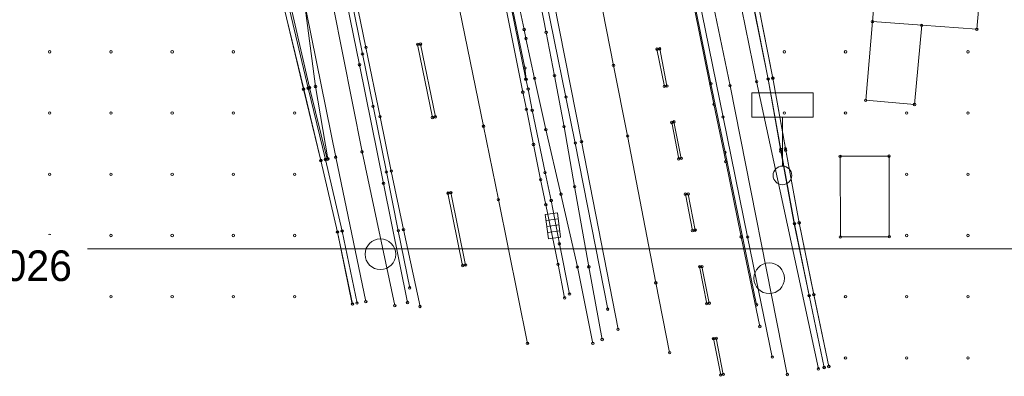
# Model space of a CAD drawing. Header units: metres. Extents: x 32394408 to 32394706, y 5702876 to 5703033.
# Tile 2 of 8: x 32394478 to 32394558, y 5702883 to 5702913. Entities that reach past the tile are written whole.
import ezdxf
from ezdxf.enums import TextEntityAlignment as Align

# ---------------------------------------------------------------- set-up
doc = ezdxf.new("R2010")
doc.units = ezdxf.units.M
for name, color, linetype, lineweight in [('1100_Topographie', 7, 'Continuous', 20), ('1105_Bordsteinlinie oben', 7, 'Continuous', 20), ('1125_Gebäude _ Hausnummer', 7, 'Continuous', 20), ('1130_Fahrbahnmarkierungen', 7, 'Continuous', 20), ('1136_Schutzeinrichtungen _nicht DGM relevant_', 7, 'Continuous', 20), ('1140_Lärmschutzwände', 7, 'Continuous', 20), ('1141_Lärmschutzwände _Oberkante_', 7, 'Continuous', 20), ('1145_Verkehrseinrichtungen _Schilde', 7, 'Continuous', 20), ('1165_Entwässerung -Schächte_ Abläuf', 7, 'Continuous', 20), ('1197_Rasterpunkte 5x5 m _DGM relevant_', 7, 'Continuous', 20), ('1200_Aufnahmepunkte _TP_ AP_ NivP_', 7, 'Continuous', 20), ('1351_Blattgestaltung', 7, 'Continuous', 20), ('Linienpunkte', 7, 'Continuous', 20)]:
    doc.layers.add(name, color=color, linetype=linetype, lineweight=lineweight)
doc.styles.add('AKG DIN 6776', font='txt', dxfattribs={"height": 2.5})

# ---------------------------------------------------------------- blocks, each defined once
blk = doc.blocks.new('Linienpunkt')
at = {"color": 7, "transparency": 33554687}
blk.add_circle((0, 0), 0.1, dxfattribs=at)
at = {"layer": 'Linienpunkte', "flags": 1}
for tag in ['VestraBlockName', 'VestraSichtbar', 'VestraEbene', 'VestraName', 'Höhe']:
    blk.add_attdef(tag, text='', height=0.1, dxfattribs=at).set_placement((0, 0), align=Align.CENTER)
blk = doc.blocks.new('3505.0000')
at = {"color": 0, "lineweight": 0}
for points in [[(-1, -0.5), (-1, 0.5), (1, 0.5), (1, -0.5), (-1, -0.5)], [(-0.5, 0.5), (-0.5, -0.5)], [(0, 0.5), (0, -0.5)], [(0.5, 0.5), (0.5, -0.5)]]:
    blk.add_lwpolyline(points, dxfattribs=at)
blk = doc.blocks.new('5281.0000')
at = {"color": 0, "lineweight": 0}
for points in [[(-2.5, 4.75), (-2.5, 6.75), (2.5, 6.75), (2.5, 4.75), (-2.5, 4.75)], [(0, 0.76), (0, 4.75)]]:
    blk.add_lwpolyline(points, dxfattribs=at)
at = {"color": 0, "linetype": 'Continuous', "lineweight": 0}
blk.add_circle((0, 0), 0.76, dxfattribs=at)
blk = doc.blocks.new('0435.0000')
at = {"color": 7, "linetype": 'Continuous', "lineweight": 5}
blk.add_circle((0, 0), 0.1, dxfattribs=at)
blk = doc.blocks.new('0127.0000')
at = {"color": 0, "linetype": 'Continuous', "lineweight": 0}
blk.add_circle((0, 0), 1.25, dxfattribs=at)

msp = doc.modelspace()

# ---------------------------------------------------------------- linework, layer by layer
at = {"layer": '1100_Topographie', "color": 7}
for points in [[(32394542.806, 5702884.105, 126.026), (32394537.761, 5702907.572, 125.956), (32394534.148, 5702925.266, 125.853), (32394533.089, 5702930.493, 125.817), (32394532.24, 5702934.62, 125.765), (32394531.444, 5702938.755, 125.735), (32394530.278, 5702944.641, 125.704), (32394529.127, 5702950.672, 125.662), (32394527.937, 5702956.405, 125.623), (32394526.796, 5702962.406, 125.56), (32394525.826, 5702968.36, 125.517), (32394524.59, 5702974.175, 125.526), (32394523.465, 5702979.889, 125.514), (32394522.276, 5702985.828, 125.488), (32394521.077, 5702991.62, 125.467), (32394520.313, 5702995.903, 125.413), (32394520.08, 5702998.548, 125.359)], [(32394540.267, 5702883.648, 125.972), (32394535.589, 5702907.237, 125.907), (32394531.932, 5702924.893, 125.797), (32394530.912, 5702930.044, 125.749), (32394530.159, 5702934.262, 125.708), (32394529.27, 5702938.402, 125.669), (32394528.175, 5702944.184, 125.65), (32394526.916, 5702950.608, 125.6), (32394525.814, 5702955.826, 125.566), (32394524.543, 5702962.288, 125.507), (32394523.454, 5702968.058, 125.482), (32394522.169, 5702973.728, 125.484), (32394521.06, 5702979.446, 125.498), (32394519.829, 5702985.575, 125.463), (32394518.655, 5702991.304, 125.391), (32394517.687, 5702996.651, 125.325), (32394517.386, 5702997.146, 125.314), (32394516.898, 5702997.576, 125.294), (32394516.775, 5702997.597, 125.278)], [(32394522.475, 5702890.217, 126.049), (32394521.651, 5702894.321, 126.018), (32394520.979, 5702897.859, 125.984), (32394520.475, 5702900.139, 125.964), (32394519.428, 5702905.23, 125.917), (32394519.098, 5702906.965, 125.911), (32394518.901, 5702907.77, 125.896), (32394517.681, 5702913.785, 125.845), (32394516.105, 5702921.475, 125.773), (32394514.506, 5702929.265, 125.705), (32394512.745, 5702937.844, 125.619), (32394511.009, 5702946.44, 125.546), (32394509.59, 5702953.243, 125.484), (32394507.833, 5702961.651, 125.391), (32394506.218, 5702969.52, 125.323), (32394504.667, 5702977.036, 125.228), (32394503.466, 5702982.798, 125.16), (32394501.958, 5702989.939, 125.072), (32394501.369, 5702992.838, 125.034)], [(32394504.927, 5702993.003, 125.414), (32394505.439, 5702990.593, 125.449), (32394507.549, 5702980.124, 125.573), (32394510.374, 5702966.045, 125.737), (32394512.677, 5702953.875, 125.871), (32394514.055, 5702947.183, 125.925), (32394514.745, 5702943.906, 125.948), (32394515.553, 5702939.954, 125.989), (32394516.31, 5702935.875, 126.031), (32394517.593, 5702929.298, 126.064), (32394518.699, 5702923.648, 126.104), (32394520.279, 5702915.695, 126.154), (32394522.184, 5702906.311, 126.21), (32394522.945, 5702902.555, 126.238), (32394525.597, 5702888.986, 126.299)], [(32394489.265, 5702991.094, 125.173), (32394489.949, 5702987.736, 125.225), (32394490.126, 5702986.857, 125.237), (32394492.347, 5702975.855, 125.36), (32394493.496, 5702970.159, 125.468), (32394496.023, 5702957.649, 125.61), (32394501.103, 5702932.309, 125.879), (32394502.483, 5702925.092, 125.961), (32394503.615, 5702919.556, 126.009), (32394504.65, 5702914.406, 126.061), (32394505.562, 5702909.829, 126.111), (32394506.427, 5702905.557, 126.146), (32394507.517, 5702900.195, 126.202), (32394508.49, 5702895.391, 126.252), (32394509.418, 5702890.721, 126.291)], [(32394508.201, 5702889.277, 126.316), (32394505.53, 5702901.833, 126.225), (32394503.167, 5702913.765, 126.084), (32394502.027, 5702919.418, 126.044), (32394500.827, 5702925.388, 125.985), (32394499.593, 5702931.423, 125.921), (32394498.558, 5702936.626, 125.882), (32394497.271, 5702942.707, 125.829), (32394496.075, 5702948.878, 125.764), (32394494.885, 5702954.626, 125.721), (32394493.671, 5702960.701, 125.671), (32394492.453, 5702966.614, 125.598), (32394491.169, 5702973.121, 125.518), (32394490.156, 5702977.972, 125.447), (32394488.943, 5702984.002, 125.381), (32394487.711, 5702989.96, 125.308)], [(32394502.683, 5702901.231, 126.289), (32394502.732, 5702901.261, 126.28), (32394501.725, 5702907.169, 126.262), (32394500.933, 5702913.188, 126.16), (32394499.807, 5702919.096, 126.122), (32394498.571, 5702924.947, 126.086), (32394497.38, 5702930.856, 125.996), (32394496.171, 5702936.403, 125.919), (32394494.502, 5702942.043, 125.993), (32394493.317, 5702948.266, 125.913), (32394492.135, 5702954.153, 125.751), (32394490.908, 5702960.03, 125.711), (32394489.656, 5702966.009, 125.745), (32394488.618, 5702972.531, 125.611), (32394487.511, 5702977.509, 125.511), (32394486.109, 5702983.311, 125.529), (32394484.836, 5702989.371, 125.463)], [(32394505.832, 5702889.603, 126.347), (32394503.372, 5702901.397, 126.274), (32394500.988, 5702913.212, 126.161), (32394499.848, 5702919.104, 126.122), (32394498.625, 5702924.953, 126.086), (32394497.404, 5702930.849, 125.995), (32394496.211, 5702936.411, 125.92), (32394495.124, 5702942.212, 125.889), (32394493.834, 5702948.379, 125.812), (32394492.778, 5702954.218, 125.744), (32394491.487, 5702960.108, 125.714), (32394490.292, 5702966.145, 125.663), (32394488.931, 5702972.668, 125.598), (32394487.908, 5702977.539, 125.497), (32394486.644, 5702983.434, 125.415), (32394485.513, 5702989.489, 125.356)], [(32394502.683, 5702901.231, 126.289), (32394501.229, 5702907.087, 126.457), (32394499.886, 5702912.903, 126.575), (32394498.533, 5702918.76, 126.736), (32394497.312, 5702924.602, 126.807), (32394495.734, 5702930.462, 127.021), (32394493.826, 5702936.044, 127.234), (32394493.704, 5702937.598, 127.157), (32394492.791, 5702938.925, 127.405), (32394489.532, 5702953.433, 127.391), (32394483.981, 5702976.913, 127.459), (32394482.671, 5702982.781, 127.469), (32394481.246, 5702988.488, 127.36)], [(32394538.023, 5702887.564, 126.103), (32394536.5, 5702894.889, 126.064), (32394535.233, 5702901.039, 126.054), (32394534.277, 5702905.722, 126.027), (32394532.715, 5702913.385, 125.978), (32394531.212, 5702920.912, 125.926), (32394530.13, 5702926.308, 125.883), (32394529.403, 5702929.975, 125.847), (32394528.614, 5702933.909, 125.822), (32394528.034, 5702936.918, 125.792), (32394526.871, 5702942.801, 125.747), (32394525.694, 5702948.659, 125.698), (32394524.542, 5702954.395, 125.661), (32394523.424, 5702960.07, 125.617), (32394522.342, 5702965.536, 125.558)]]:
    msp.add_polyline3d(points, dxfattribs=at)
at = {"layer": '1105_Bordsteinlinie oben', "color": 7}
for points in [[(32394518.94, 5702907.757, 125.902), (32394518.825, 5702908.689, 125.964), (32394517.557, 5702914.87, 125.91), (32394516.179, 5702921.652, 125.851), (32394514.641, 5702929.123, 125.775), (32394512.807, 5702938.06, 125.681), (32394511.075, 5702946.533, 125.602), (32394509.538, 5702954.053, 125.542), (32394507.963, 5702961.606, 125.478), (32394506.317, 5702969.592, 125.394), (32394504.793, 5702976.978, 125.31), (32394503.663, 5702982.458, 125.239), (32394502.1, 5702989.914, 125.149), (32394502.015, 5702990.244, 125.148), (32394501.455, 5702992.949, 125.111)], [(32394522.436, 5702965.535, 125.62), (32394523.535, 5702960.013, 125.679), (32394524.681, 5702954.349, 125.724), (32394525.794, 5702948.677, 125.757), (32394526.807, 5702943.547, 125.796), (32394527.801, 5702938.576, 125.844), (32394528.201, 5702936.493, 125.855), (32394528.724, 5702933.887, 125.876), (32394529.469, 5702930.108, 125.898), (32394531.035, 5702922.275, 125.977), (32394532.823, 5702913.3, 126.042), (32394534.024, 5702907.402, 126.089), (32394535.185, 5702901.802, 126.125), (32394537.75, 5702889.341, 126.16)]]:
    msp.add_polyline3d(points, dxfattribs=at)
at = {"layer": '1125_Gebäude _ Hausnummer', "color": 7}
for points in [[(32394547.23, 5702912.469, 126.28), (32394547.983, 5702921.216, 126.558), (32394556.504, 5702920.545, 126.456), (32394555.748, 5702911.848, 126.382), (32394551.249, 5702912.176, 126.308), (32394547.23, 5702912.469, 126.28)], [(32394547.23, 5702912.469, 126.28), (32394551.249, 5702912.176, 126.308), (32394550.663, 5702905.703, 126.022), (32394546.678, 5702906.043, 126.092), (32394547.23, 5702912.469, 126.28)], [(32394544.609, 5702894.883, 126.138), (32394544.587, 5702901.47, 126.114), (32394548.577, 5702901.483, 125.879), (32394548.601, 5702894.9, 125.763), (32394544.609, 5702894.883, 126.138)]]:
    msp.add_polyline3d(points, dxfattribs=at)
at = {"layer": '1130_Fahrbahnmarkierungen', "color": 7}
for points in [[(32394530.65, 5702885.437, 126.248), (32394529.523, 5702891.132, 126.223), (32394527.218, 5702903.131, 126.165), (32394526.07, 5702908.893, 126.128), (32394523.739, 5702920.829, 126.056), (32394522.578, 5702926.678, 126.016), (32394520.207, 5702938.649, 125.928), (32394519.045, 5702944.416, 125.878), (32394516.675, 5702956.319, 125.778), (32394515.508, 5702962.086, 125.718), (32394513.13, 5702974.039, 125.594), (32394511.945, 5702979.813, 125.517), (32394509.578, 5702991.767, 125.365), (32394508.386, 5702997.615, 125.277)], [(32394526.439, 5702887.343, 126.297), (32394523.451, 5702902.668, 126.225), (32394520.302, 5702918.695, 126.127), (32394519.46, 5702922.968, 126.097), (32394518.005, 5702930.25, 126.051), (32394516.883, 5702935.942, 126.015), (32394515.633, 5702942.323, 125.961), (32394513.983, 5702950.537, 125.887), (32394513.231, 5702954.314, 125.856), (32394510.301, 5702968.947, 125.699), (32394505.956, 5702990.585, 125.439), (32394505.253, 5702994.081, 125.394)], [(32394497.175, 5702992.112, 125.123), (32394497.795, 5702989.178, 125.157), (32394498.401, 5702986.281, 125.197), (32394500.886, 5702974.393, 125.343), (32394502.075, 5702968.641, 125.416), (32394504.558, 5702956.775, 125.534), (32394505.769, 5702950.939, 125.595), (32394508.24, 5702939.108, 125.707), (32394509.428, 5702933.382, 125.764), (32394511.84, 5702921.547, 125.862), (32394513.061, 5702915.637, 125.921), (32394515.452, 5702903.928, 126.022), (32394516.668, 5702897.93, 126.073), (32394519.039, 5702886.19, 126.174)], [(32394522.076, 5702889.91, 126.057), (32394521.539, 5702892.644, 126.032), (32394520.537, 5702897.519, 125.994), (32394520.111, 5702899.564, 125.972), (32394519.531, 5702902.437, 125.949), (32394518.951, 5702905.311, 125.924), (32394518.66, 5702906.712, 125.912), (32394517.154, 5702914.209, 125.847), (32394515.646, 5702921.42, 125.778), (32394514.065, 5702929.175, 125.711), (32394512.291, 5702937.808, 125.625), (32394510.517, 5702946.338, 125.553), (32394509.088, 5702953.144, 125.487), (32394507.363, 5702961.38, 125.4), (32394505.74, 5702969.209, 125.332), (32394503.972, 5702977.721, 125.228), (32394502.834, 5702983.173, 125.154), (32394501.482, 5702989.637, 125.075), (32394500.858, 5702992.615, 125.038)], [(32394501.387, 5702932.624, 125.872), (32394502.853, 5702925.171, 125.951), (32394503.927, 5702919.746, 126.001), (32394504.999, 5702914.495, 126.055), (32394505.841, 5702910.372, 126.097), (32394506.993, 5702904.702, 126.155), (32394507.918, 5702900.263, 126.196), (32394508.916, 5702895.485, 126.243), (32394510.261, 5702889.205, 126.293)], [(32394510.067, 5702910.61, 126.049), (32394510.297, 5702910.632, 126.043), (32394511.515, 5702904.696, 126.094), (32394511.278, 5702904.638, 126.097), (32394510.067, 5702910.61, 126.049)], [(32394529.615, 5702910.221, 126.055), (32394529.844, 5702910.245, 126.05), (32394530.433, 5702907.221, 126.07), (32394530.222, 5702907.179, 126.07), (32394529.615, 5702910.221, 126.055)], [(32394530.821, 5702904.236, 126.09), (32394531.01, 5702904.282, 126.084), (32394531.61, 5702901.296, 126.102), (32394531.396, 5702901.259, 126.106), (32394530.821, 5702904.236, 126.09)], [(32394512.547, 5702898.455, 126.144), (32394512.776, 5702898.506, 126.143), (32394513.98, 5702892.584, 126.202), (32394513.741, 5702892.546, 126.203), (32394512.547, 5702898.455, 126.144)], [(32394531.94, 5702898.375, 126.127), (32394532.171, 5702898.39, 126.119), (32394532.738, 5702895.439, 126.135), (32394532.522, 5702895.4, 126.133), (32394531.94, 5702898.375, 126.127)], [(32394533.1, 5702892.463, 126.152), (32394533.295, 5702892.458, 126.151), (32394533.89, 5702889.472, 126.159), (32394533.687, 5702889.43, 126.166), (32394533.1, 5702892.463, 126.152)], [(32394534.243, 5702886.579, 126.174), (32394534.459, 5702886.604, 126.166), (32394535.039, 5702883.655, 126.179), (32394534.825, 5702883.598, 126.189), (32394534.243, 5702886.579, 126.174)]]:
    msp.add_polyline3d(points, dxfattribs=at)
at = {"layer": '1136_Schutzeinrichtungen _nicht DGM relevant_', "color": 7, "lineweight": 0}
for points in [[(32394517.147, 5702995.986), (32394517.838, 5702991.215), (32394518.761, 5702986.043), (32394519.347, 5702983.227), (32394521.308, 5702973.399), (32394525.216, 5702953.843), (32394527.192, 5702944.016), (32394529.156, 5702934.107), (32394531.082, 5702924.33), (32394533.008, 5702914.57), (32394535.019, 5702904.679), (32394537.027, 5702894.88), (32394539.04, 5702885.074)], [(32394501.808, 5702993.601), (32394502.489, 5702990.14), (32394503.878, 5702983.496), (32394505.165, 5702977.387), (32394506.381, 5702971.538), (32394507.641, 5702965.225), (32394508.637, 5702960.284), (32394510.094, 5702953.074), (32394511.312, 5702946.997), (32394512.579, 5702940.841), (32394513.886, 5702934.577), (32394515.5, 5702927.034), (32394516.84, 5702920.874), (32394517.8, 5702916.418), (32394518.77, 5702911.825), (32394518.917, 5702911.097), (32394519.621, 5702907.836), (32394520.544, 5702903.653), (32394521.778, 5702898.377), (32394523.119, 5702892.431), (32394524.382, 5702886.189)], [(32394525.143, 5702886.503), (32394524.058, 5702892.441), (32394522.892, 5702898.991), (32394522.026, 5702903.888), (32394521.246, 5702908.052), (32394520.566, 5702911.592), (32394519.856, 5702915.226), (32394518.531, 5702921.918), (32394517.482, 5702927.214), (32394515.882, 5702935.22), (32394514.699, 5702941.13), (32394513.264, 5702948.344), (32394512.201, 5702953.507), (32394510.879, 5702960.003), (32394509.679, 5702965.936), (32394508.409, 5702972.311), (32394507.207, 5702978.448), (32394506.235, 5702983.258), (32394504.77, 5702990.564), (32394504.198, 5702993.497)], [(32394509.243, 5702889.524), (32394507.281, 5702899.261), (32394505.318, 5702908.946), (32394503.298, 5702918.818), (32394501.314, 5702928.66), (32394499.333, 5702938.328), (32394497.359, 5702948.07), (32394495.333, 5702958.165), (32394493.403, 5702967.806), (32394491.444, 5702977.603), (32394489.369, 5702987.603), (32394489.162, 5702988.629), (32394488.429, 5702992.295)]]:
    msp.add_lwpolyline(points, dxfattribs=at)
at = {"layer": '1140_Lärmschutzwände', "color": 7}
for points in [[(32394525.095, 5702998.654, 126.786), (32394526.019, 5702992.623, 126.804), (32394526.945, 5702986.707, 126.819), (32394527.867, 5702980.784, 126.943), (32394528.843, 5702974.85, 126.974), (32394529.728, 5702968.908, 126.872), (32394530.436, 5702962.951, 126.768), (32394531.11, 5702956.994, 126.647), (32394531.751, 5702951.021, 126.499), (32394532.404, 5702945.065, 126.282), (32394533.009, 5702939.097, 126.069), (32394533.752, 5702934.913, 126.086), (32394534.514, 5702930.728, 126.06), (32394535.338, 5702925.518, 125.917), (32394536.399, 5702919.59, 125.927), (32394537.52, 5702913.703, 125.951), (32394538.697, 5702907.781, 125.962), (32394539.742, 5702901.887, 126.01), (32394540.842, 5702895.965, 125.924), (32394542.042, 5702890.088, 126.035), (32394543.271, 5702884.216, 126.056)], [(32394504.731, 5702889.403, 126.363), (32394503.514, 5702895.281, 126.29), (32394502.154, 5702901.121, 126.319), (32394500.746, 5702906.945, 126.458), (32394499.35, 5702912.791, 126.608), (32394497.966, 5702918.627, 126.798), (32394496.562, 5702924.451, 126.911), (32394495.243, 5702930.143, 127.262), (32394495.212, 5702930.315, 127.265), (32394495.117, 5702930.519, 127.268), (32394492.73, 5702935.628, 127.374), (32394492.675, 5702935.751, 127.375), (32394492.615, 5702936.009, 127.378), (32394491.953, 5702938.884, 127.401), (32394491.386, 5702941.302, 127.421), (32394491.255, 5702941.859, 127.425), (32394488.582, 5702953.271, 127.464), (32394483.119, 5702976.644, 127.536), (32394481.77, 5702982.496, 127.549), (32394480.427, 5702988.351, 127.491)], [(32394505.122, 5702889.485, 126.363), (32394503.905, 5702895.367, 126.29), (32394502.544, 5702901.213, 126.319), (32394501.135, 5702907.039, 126.458), (32394499.739, 5702912.884, 126.608), (32394498.356, 5702918.72, 126.798), (32394496.951, 5702924.543, 126.911), (32394495.593, 5702930.446, 127.249), (32394493.055, 5702935.882, 127.467), (32394492.343, 5702938.975, 127.52), (32394488.972, 5702953.362, 127.464), (32394483.508, 5702976.734, 127.536), (32394482.16, 5702982.586, 127.549), (32394480.817, 5702988.441, 127.491)], [(32394543.663, 5702884.298, 126.056), (32394542.434, 5702890.169, 126.035), (32394541.235, 5702896.041, 125.924), (32394540.136, 5702901.959, 126.01), (32394539.09, 5702907.855, 125.962), (32394537.912, 5702913.779, 125.951), (32394536.793, 5702919.663, 125.927), (32394535.733, 5702925.585, 125.917), (32394534.908, 5702930.796, 126.06), (32394534.498, 5702933.043, 126.637), (32394534.164, 5702934.889, 126.601), (32394534.146, 5702934.983, 126.604), (32394534.113, 5702935.172, 126.611), (32394533.677, 5702937.624, 126.565), (32394533.448, 5702938.916, 126.848), (32394533.406, 5702939.152, 126.939), (32394533.4, 5702939.211, 126.962), (32394533.206, 5702941.158, 127.371), (32394532.802, 5702945.108, 126.282), (32394532.149, 5702951.064, 126.499), (32394531.507, 5702957.038, 126.647), (32394530.833, 5702962.998, 126.768), (32394530.125, 5702968.961, 126.872)]]:
    msp.add_polyline3d(points, dxfattribs=at)
at = {"layer": '1141_Lärmschutzwände _Oberkante_', "color": 7}
for points in [[(32394543.29, 5702884.218, 132.094), (32394542.06, 5702890.089, 132.066), (32394540.864, 5702895.966, 132.037), (32394539.739, 5702902.031, 132.02), (32394538.713, 5702907.784, 131.997), (32394537.536, 5702913.703, 131.974), (32394536.415, 5702919.591, 131.951), (32394535.36, 5702925.517, 131.928), (32394534.53, 5702930.729, 131.908), (32394533.769, 5702934.913, 131.891), (32394533.765, 5702934.942, 130.765), (32394533.026, 5702939.079, 130.712), (32394533.023, 5702939.1, 131.875), (32394532.427, 5702945.022, 131.852), (32394531.767, 5702951.023, 131.792), (32394531.129, 5702956.998, 131.729), (32394530.455, 5702962.949, 131.679), (32394529.742, 5702968.908, 131.629), (32394528.866, 5702974.832, 131.579), (32394527.883, 5702980.784, 131.494), (32394526.996, 5702986.527, 131.412), (32394526.034, 5702992.626, 131.369), (32394525.115, 5702998.652, 131.326)], [(32394525.497, 5702998.639, 131.326), (32394526.405, 5702992.683, 131.369), (32394527.366, 5702986.585, 131.412), (32394528.253, 5702980.844, 131.494), (32394529.237, 5702974.89, 131.579), (32394530.114, 5702968.958, 131.629), (32394530.827, 5702962.993, 131.679), (32394531.502, 5702957.039, 131.729), (32394532.14, 5702951.064, 131.792), (32394532.8, 5702945.062, 131.852), (32394533.396, 5702939.145, 131.875), (32394533.397, 5702939.138, 130.712), (32394534.136, 5702935, 130.765), (32394534.14, 5702934.972, 131.891), (32394534.9, 5702930.793, 131.908), (32394535.73, 5702925.579, 131.928), (32394536.784, 5702919.659, 131.951), (32394537.904, 5702913.774, 131.974), (32394539.081, 5702907.854, 131.997), (32394540.108, 5702902.099, 132.02), (32394541.233, 5702896.037, 132.037), (32394542.427, 5702890.165, 132.066), (32394543.657, 5702884.295, 132.094)], [(32394504.747, 5702889.409, 130.974), (32394503.523, 5702895.284, 130.971), (32394502.164, 5702901.126, 130.972), (32394500.757, 5702906.953, 130.98), (32394499.359, 5702912.795, 130.986), (32394497.976, 5702918.631, 130.992), (32394496.569, 5702924.446, 130.94), (32394495.221, 5702930.32, 130.89), (32394492.7, 5702935.727, 130.836), (32394492.674, 5702935.806, 130.833), (32394492.618, 5702936.041, 130.836), (32394492.614, 5702936.06, 130.59), (32394491.966, 5702938.871, 130.438), (32394491.962, 5702938.888, 130.81), (32394488.79, 5702952.427, 130.669), (32394483.224, 5702976.234, 130.416), (32394481.775, 5702982.503, 130.324), (32394480.435, 5702988.356, 130.237)], [(32394480.801, 5702988.44, 130.237), (32394482.141, 5702982.587, 130.324), (32394483.589, 5702976.319, 130.416), (32394489.155, 5702952.513, 130.669), (32394492.328, 5702938.972, 130.81), (32394492.332, 5702938.954, 130.438), (32394492.98, 5702936.143, 130.59), (32394492.984, 5702936.125, 130.836), (32394493.035, 5702935.908, 130.833), (32394493.049, 5702935.866, 130.836), (32394495.578, 5702930.442, 130.89), (32394496.934, 5702924.532, 130.94), (32394498.341, 5702918.718, 130.992), (32394499.724, 5702912.882, 130.986), (32394501.121, 5702907.041, 130.98), (32394502.529, 5702901.212, 130.972), (32394503.889, 5702895.365, 130.971), (32394505.114, 5702889.486, 130.974)]]:
    msp.add_polyline3d(points, dxfattribs=at)
at = {"layer": '1351_Blattgestaltung', "color": 7, "lineweight": 0}
msp.add_lwpolyline([(32394420.315, 5702893.908), (32394420.315, 5702997.658), (32394616.565, 5702997.658), (32394616.565, 5702893.908), (32394420.315, 5702893.908)], dxfattribs=at)

# ---------------------------------------------------------------- block references
at = {"layer": '1145_Verkehrseinrichtungen _Schilde', "color": 7}
msp.add_blockref('5281.0000', (32394539.87, 5702899.91, 126.021), dxfattribs=at)
at = {"layer": '1165_Entwässerung -Schächte_ Abläuf', "color": 7, "rotation": 277.79562}
msp.add_blockref('3505.0000', (32394521.121, 5702895.798, 126.011), dxfattribs=at)
at = {"layer": '1197_Rasterpunkte 5x5 m _DGM relevant_', "color": 7}
for p in [(32394480.008, 5702910.003, 127.787), (32394485.01, 5702910.003, 127.201), (32394490.011, 5702910.003, 127.32), (32394495.013, 5702910.003, 127.808), (32394540.025, 5702910.003, 126.241), (32394545.027, 5702910.003, 126.139), (32394555.029, 5702910.003, 126.395), (32394480.008, 5702905.001, 126.987), (32394485.01, 5702905.001, 126.839), (32394490.011, 5702905.001, 126.999), (32394495.013, 5702905.001, 127.066), (32394500.014, 5702905.001, 127.829), (32394540.025, 5702905.001, 126.241), (32394545.027, 5702905.001, 126.007), (32394550.028, 5702905.001, 125.95), (32394555.029, 5702905.001, 125.981), (32394480.008, 5702900, 126.875), (32394485.01, 5702900, 126.591), (32394490.011, 5702900, 126.585), (32394495.013, 5702900, 126.499), (32394500.014, 5702900, 126.866), (32394550.028, 5702900, 125.791), (32394555.029, 5702900, 125.77), (32394480.008, 5702894.999, 126.592), (32394485.01, 5702894.999, 126.405), (32394490.011, 5702894.999, 126.432), (32394495.013, 5702894.999, 126.634), (32394500.014, 5702894.999, 126.804), (32394550.028, 5702894.998, 125.67), (32394555.029, 5702894.998, 125.726), (32394480.008, 5702889.997, 126.446), (32394485.01, 5702889.997, 126.355), (32394490.011, 5702889.997, 126.316), (32394495.013, 5702889.997, 126.378), (32394500.014, 5702889.997, 127.524), (32394545.027, 5702889.997, 125.842), (32394550.028, 5702889.997, 125.688), (32394555.029, 5702889.997, 125.601), (32394545.027, 5702884.996, 125.952), (32394550.028, 5702884.996, 125.742), (32394555.029, 5702884.996, 125.22)]:
    msp.add_blockref('0435.0000', p, dxfattribs=at)
at = {"layer": '1200_Aufnahmepunkte _TP_ AP_ NivP_', "color": 7}
for p in [(32394507.025, 5702893.467, 126.296), (32394538.79, 5702891.505, 125.975)]:
    msp.add_blockref('0127.0000', p, dxfattribs=at)
at = {"layer": 'Linienpunkte', "color": 7, "transparency": 33554687}
for p in [(32394547.23, 5702912.469, 126.28), (32394547.23, 5702912.469, 126.28), (32394547.23, 5702912.469, 126.28), (32394547.23, 5702912.469, 126.28), (32394551.249, 5702912.176, 126.308), (32394551.249, 5702912.176, 126.308), (32394518.77, 5702911.825), (32394520.566, 5702911.592), (32394555.748, 5702911.848, 126.382), (32394510.067, 5702910.61, 126.049), (32394510.067, 5702910.61, 126.049), (32394510.297, 5702910.632, 126.043), (32394518.917, 5702911.097), (32394505.562, 5702909.829, 126.111), (32394505.841, 5702910.372, 126.097), (32394529.615, 5702910.221, 126.055), (32394529.615, 5702910.221, 126.055), (32394529.844, 5702910.245, 126.05), (32394505.318, 5702908.946), (32394518.825, 5702908.689, 125.964), (32394526.07, 5702908.893, 126.128), (32394518.901, 5702907.77, 125.896), (32394518.94, 5702907.757, 125.902), (32394519.621, 5702907.836), (32394521.246, 5702908.052), (32394534.024, 5702907.402, 126.089), (32394537.761, 5702907.572, 125.956), (32394538.697, 5702907.781, 125.962), (32394538.713, 5702907.784, 131.997), (32394539.081, 5702907.854, 131.997), (32394539.09, 5702907.855, 125.962), (32394500.746, 5702906.945, 126.458), (32394500.757, 5702906.953, 130.98), (32394501.121, 5702907.041, 130.98), (32394501.135, 5702907.039, 126.458), (32394501.229, 5702907.087, 126.457), (32394501.725, 5702907.169, 126.262), (32394518.66, 5702906.712, 125.912), (32394519.098, 5702906.965, 125.911), (32394530.222, 5702907.179, 126.07), (32394530.433, 5702907.221, 126.07), (32394535.589, 5702907.237, 125.907), (32394522.184, 5702906.311, 126.21), (32394546.678, 5702906.043, 126.092), (32394506.427, 5702905.557, 126.146), (32394518.951, 5702905.311, 125.924), (32394519.428, 5702905.23, 125.917), (32394534.277, 5702905.722, 126.027), (32394550.663, 5702905.703, 126.022), (32394506.993, 5702904.702, 126.155), (32394511.278, 5702904.638, 126.097), (32394511.515, 5702904.696, 126.094), (32394530.821, 5702904.236, 126.09), (32394530.821, 5702904.236, 126.09), (32394531.01, 5702904.282, 126.084), (32394535.019, 5702904.679), (32394515.452, 5702903.928, 126.022), (32394520.544, 5702903.653), (32394522.026, 5702903.888), (32394522.945, 5702902.555, 126.238), (32394523.451, 5702902.668, 126.225), (32394527.218, 5702903.131, 126.165), (32394505.53, 5702901.833, 126.225), (32394519.531, 5702902.437, 125.949), (32394535.185, 5702901.802, 126.125), (32394539.739, 5702902.031, 132.02), (32394539.742, 5702901.887, 126.01), (32394540.108, 5702902.099, 132.02), (32394540.136, 5702901.959, 126.01), (32394502.154, 5702901.121, 126.319), (32394502.164, 5702901.126, 130.972), (32394502.529, 5702901.212, 130.972), (32394502.544, 5702901.213, 126.319), (32394502.683, 5702901.231, 126.289), (32394502.683, 5702901.231, 126.289), (32394502.732, 5702901.261, 126.28), (32394503.372, 5702901.397, 126.274), (32394531.396, 5702901.259, 126.106), (32394531.61, 5702901.296, 126.102), (32394535.233, 5702901.039, 126.054), (32394544.587, 5702901.47, 126.114), (32394548.577, 5702901.483, 125.879), (32394507.517, 5702900.195, 126.202), (32394507.918, 5702900.263, 126.196), (32394520.475, 5702900.139, 125.964), (32394520.111, 5702899.564, 125.972), (32394507.281, 5702899.261), (32394512.776, 5702898.506, 126.143), (32394522.892, 5702898.991), (32394512.547, 5702898.455, 126.144), (32394512.547, 5702898.455, 126.144), (32394516.668, 5702897.93, 126.073), (32394520.979, 5702897.859, 125.984), (32394521.778, 5702898.377), (32394531.94, 5702898.375, 126.127), (32394531.94, 5702898.375, 126.127), (32394532.171, 5702898.39, 126.119), (32394520.537, 5702897.519, 125.994), (32394503.514, 5702895.281, 126.29), (32394503.523, 5702895.284, 130.971), (32394503.889, 5702895.365, 130.971), (32394503.905, 5702895.367, 126.29), (32394508.49, 5702895.391, 126.252), (32394508.916, 5702895.485, 126.243), (32394532.522, 5702895.4, 126.133), (32394532.738, 5702895.439, 126.135), (32394540.842, 5702895.965, 125.924), (32394540.864, 5702895.966, 132.037), (32394541.233, 5702896.037, 132.037), (32394541.235, 5702896.041, 125.924), (32394536.5, 5702894.889, 126.064), (32394537.027, 5702894.88), (32394544.609, 5702894.883, 126.138), (32394544.609, 5702894.883, 126.138), (32394548.601, 5702894.9, 125.763), (32394521.651, 5702894.321, 126.018), (32394513.741, 5702892.546, 126.203), (32394513.98, 5702892.584, 126.202), (32394521.539, 5702892.644, 126.032), (32394523.119, 5702892.431), (32394524.058, 5702892.441), (32394533.1, 5702892.463, 126.152), (32394533.1, 5702892.463, 126.152), (32394533.295, 5702892.458, 126.151), (32394509.418, 5702890.721, 126.291), (32394529.523, 5702891.132, 126.223), (32394522.076, 5702889.91, 126.057), (32394522.475, 5702890.217, 126.049), (32394542.042, 5702890.088, 126.035), (32394542.06, 5702890.089, 132.066), (32394542.427, 5702890.165, 132.066), (32394542.434, 5702890.169, 126.035), (32394504.731, 5702889.403, 126.363), (32394504.747, 5702889.409, 130.974), (32394505.114, 5702889.486, 130.974), (32394505.122, 5702889.485, 126.363), (32394505.832, 5702889.603, 126.347), (32394508.201, 5702889.277, 126.316), (32394509.243, 5702889.524), (32394510.261, 5702889.205, 126.293), (32394525.597, 5702888.986, 126.299), (32394533.687, 5702889.43, 126.166), (32394533.89, 5702889.472, 126.159), (32394537.75, 5702889.341, 126.16), (32394526.439, 5702887.343, 126.297), (32394538.023, 5702887.564, 126.103), (32394525.143, 5702886.503), (32394534.243, 5702886.579, 126.174), (32394534.243, 5702886.579, 126.174), (32394534.459, 5702886.604, 126.166), (32394519.039, 5702886.19, 126.174), (32394524.382, 5702886.189), (32394530.65, 5702885.437, 126.248), (32394539.04, 5702885.074), (32394542.806, 5702884.105, 126.026), (32394543.271, 5702884.216, 126.056), (32394543.29, 5702884.218, 132.094), (32394543.657, 5702884.295, 132.094), (32394543.663, 5702884.298, 126.056), (32394534.825, 5702883.598, 126.189), (32394535.039, 5702883.655, 126.179), (32394540.267, 5702883.648, 125.972)]:
    msp.add_blockref('Linienpunkt', p, dxfattribs=at)

# ---------------------------------------------------------------- next in the draw order: texts
at = {"layer": '1351_Blattgestaltung', "color": 7, "insert": (32394420.315, 5702893.783), "char_height": 2.5, "attachment_point": 1, "style": 'AKG DIN 6776', "bg_fill": 2}
msp.add_mtext('B54 Dortmund BW Heideblick Lokal 2026^M\\P', dxfattribs=at)

doc.saveas('drawing.dxf')
